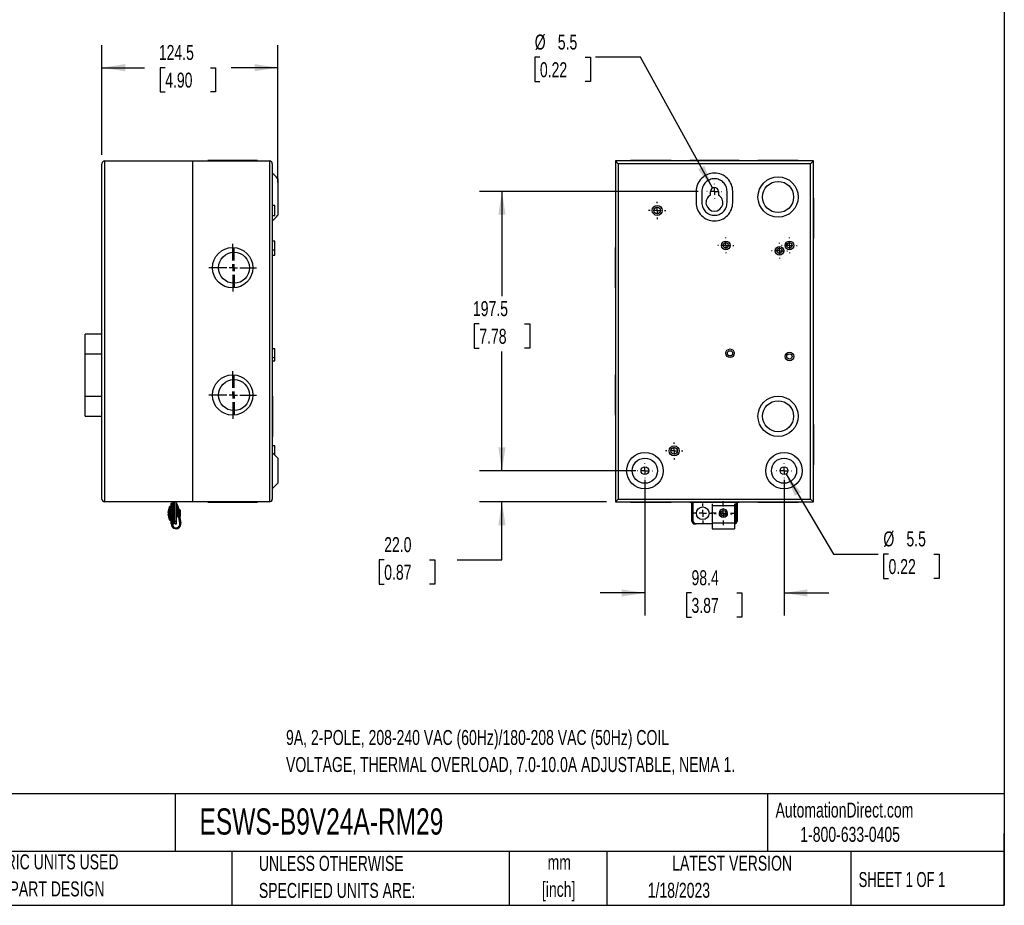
# Model space of a CAD drawing. Header units: millimetres. Extents: x 32 to 1365, y 32 to 1048.
# Tile 2 of 3: x 669 to 1365, y 32 to 658. Entities that reach past the tile are written whole.
import ezdxf

# ---------------------------------------------------------------- set-up
doc = ezdxf.new("R2010")
doc.units = ezdxf.units.MM
doc.header["$LTSCALE"] = 5
doc.linetypes.add('CENTERX2', pattern=[20.32, 12.7, -2.54, 2.54, -2.54])
doc.layers.add('CENTER', color=40, linetype='CENTERX2')
doc.layers.add('DIMENSIONS', color=140, linetype='Continuous', lineweight=25)
doc.layers.add('TEXT', color=140, linetype='Continuous', lineweight=25)
doc.styles.add('SLDTEXTSTYLE0', font='TXT', dxfattribs={"width": 0.7})
doc.styles.add('SLDTEXTSTYLE1', font='TXT', dxfattribs={"width": 0.65})
doc.dimstyles.new('SLDDIMSTYLE1', dxfattribs={"dimtxt": 10.790039, "dimasz": 16.51, "dimexe": 0, "dimexo": 0.0625, "dimgap": 2.69751, "dimtad": 0, "dimtih": 1, "dimtoh": 1, "dimdec": 1, "dimrnd": 1e-09, "dimzin": 12, "dimdsep": 46, "dimtxsty": 'SLDTEXTSTYLE0', "dimsah": 1, "dimcen": 0.09, "dimadec": 0, "dimazin": 3, "dimtfac": 1, "dimtdec": 1, "dimtofl": 0, "dimtmove": 0, "dimatfit": 3, "dimfxl": 0, "dimfrac": 2, "dimtolj": 1, "dimtzin": 12, "dimarcsym": 0})
doc.dimstyles.new('SLDDIMSTYLE2', dxfattribs={"dimtxt": 10.790039, "dimasz": 16.51, "dimexe": 0, "dimexo": 0.0625, "dimgap": 2.69751, "dimtad": 0, "dimtih": 1, "dimtoh": 1, "dimdec": 1, "dimrnd": 1e-09, "dimzin": 12, "dimdsep": 46, "dimtxsty": 'SLDTEXTSTYLE0', "dimsah": 1, "dimcen": 0.09, "dimadec": 0, "dimazin": 3, "dimtfac": 1, "dimtdec": 1, "dimtmove": 0, "dimatfit": 0, "dimfxl": 0, "dimfrac": 2, "dimtolj": 1, "dimtzin": 12, "dimarcsym": 0})
doc.dimstyles.new('SLDDIMSTYLE4', dxfattribs={"dimtxt": 10.790039, "dimasz": 16.51, "dimexe": 0, "dimexo": 0.0625, "dimgap": 2.69751, "dimtad": 0, "dimtih": 1, "dimtoh": 1, "dimdec": 1, "dimrnd": 1e-09, "dimzin": 4, "dimdsep": 46, "dimtxsty": 'SLDTEXTSTYLE0', "dimsah": 1, "dimcen": 0.09, "dimadec": 0, "dimazin": 1, "dimtfac": 1, "dimtdec": 1, "dimtmove": 0, "dimatfit": 0, "dimfxl": 0, "dimfrac": 2, "dimtolj": 1, "dimtzin": 12, "dimarcsym": 0})
doc.dimstyles.new('SLDDIMSTYLE5', dxfattribs={"dimtxt": 10.790039, "dimasz": 16.51, "dimexe": 0, "dimexo": 0.0625, "dimgap": 2.69751, "dimtad": 0, "dimtih": 1, "dimtoh": 1, "dimdec": 1, "dimrnd": 1e-09, "dimzin": 12, "dimdsep": 46, "dimtxsty": 'SLDTEXTSTYLE0', "dimsah": 1, "dimcen": 0, "dimadec": 0, "dimazin": 3, "dimtfac": 1, "dimtdec": 1, "dimtofl": 0, "dimtmove": 0, "dimatfit": 3, "dimfxl": 0, "dimfrac": 2, "dimtolj": 1, "dimtzin": 12, "dimarcsym": 0})
doc.dimstyles.new('SLDDIMSTYLE6', dxfattribs={"dimtxt": 10.790039, "dimasz": 16.51, "dimexe": 0, "dimexo": 0.0625, "dimgap": 2.69751, "dimtad": 0, "dimtih": 1, "dimtoh": 1, "dimdec": 1, "dimrnd": 1e-09, "dimzin": 12, "dimdsep": 46, "dimtxsty": 'SLDTEXTSTYLE0', "dimsah": 1, "dimcen": 0, "dimadec": 0, "dimazin": 3, "dimtfac": 1, "dimtdec": 1, "dimtofl": 0, "dimtmove": 0, "dimatfit": 3, "dimfxl": 0, "dimfrac": 2, "dimtolj": 1, "dimtzin": 12, "dimarcsym": 0})

# ---------------------------------------------------------------- blocks, each defined once
blk = doc.blocks.new('SW_NOTE_0')
at = {"layer": 'TEXT', "color": 0, "char_height": 10.5833, "attachment_point": 1, "style": 'SLDTEXTSTYLE0'}
for s, insert in [('9A, 2-POLE, 208-240 VAC (60Hz)/180-208 VAC (50Hz) COIL', (0, 13.64)), ('VOLTAGE, THERMAL OVERLOAD, 7.0-10.0A ADJUSTABLE, NEMA 1.', (0, -5.47))]:
    blk.add_mtext(s, dxfattribs=dict(at, insert=insert))
blk = doc.blocks.new('SW_NOTE_0_1')
at = {"layer": 'TEXT', "color": 0, "char_height": 10.583, "attachment_point": 2, "style": 'SLDTEXTSTYLE0'}
for s, insert in [('mm', (14.22, 13.64)), ('[inch]', (13.8, -5.47))]:
    blk.add_mtext(s, dxfattribs=dict(at, insert=insert))
blk = doc.blocks.new('SW_NOTE_0_2')
at = {"layer": 'TEXT', "color": 0, "char_height": 10.5833, "attachment_point": 1, "style": 'SLDTEXTSTYLE0'}
for s, insert in [('UNLESS OTHERWISE', (0, 13.64)), ('SPECIFIED UNITS ARE:', (0, -5.47))]:
    blk.add_mtext(s, dxfattribs=dict(at, insert=insert))
blk = doc.blocks.new('SW_NOTE_0_6')
at = {"layer": 'TEXT', "color": 0, "char_height": 10.5833, "attachment_point": 1, "style": 'SLDTEXTSTYLE0'}
for s, insert in [('METRIC UNITS USED', (0, 13.64)), ('FOR PART DESIGN', (0, -5.47))]:
    blk.add_mtext(s, dxfattribs=dict(at, insert=insert))
blk = doc.blocks.new('_D_2')
at = {"layer": 'DIMENSIONS'}
for p, q in [((727.01, 562.32), (727.01, 639.76)), ((851.51, 542.82), (851.51, 639.76)), ((727.01, 623.88), (757.13, 623.88)), ((771.76, 623.88), (768.13, 623.88)), ((768.13, 623.88), (768.13, 606.73)), ((803.82, 623.88), (807.44, 623.88)), ((807.44, 623.88), (807.44, 606.73)), ((851.51, 623.88), (818.44, 623.88)), ((768.13, 606.73), (771.76, 606.73)), ((807.44, 606.73), (803.82, 606.73))]:
    blk.add_line(p, q, dxfattribs=at)
for points in [[(727.01, 623.88), (743.52, 621.34), (743.52, 626.42)], [(851.51, 623.88), (835, 626.42), (835, 621.34)]]:
    blk.add_solid(points, dxfattribs=at)
at = {"layer": 'DIMENSIONS', "char_height": 10.583, "attachment_point": 1, "style": 'SLDTEXTSTYLE0'}
for s, insert in [('124.5', (767.27, 639.94)), ('4.90', (771.76, 620.38))]:
    blk.add_mtext(s, dxfattribs=dict(at, insert=insert))
blk = doc.blocks.new('SW_CENTERMARKSYMBOL_0')
at = {"layer": 'CENTER', "color": 0}
for p, q in [((0, 5.08), (0, 13.51)), ((-5.08, 0), (-13.51, 0)), ((0, 0), (-2.54, 0)), ((0, 0), (0, 2.54)), ((0, 0), (0, -2.54)), ((0, 0), (2.54, 0)), ((5.08, 0), (13.51, 0)), ((0, -5.08), (0, -13.51))]:
    blk.add_line(p, q, dxfattribs=at)
blk = doc.blocks.new('SW_CENTERMARKSYMBOL_1')
at = {"layer": 'CENTER', "color": 0}
for p, q in [((0, 5.08), (0, 13.51)), ((-5.08, 0), (-13.51, 0)), ((0, 0), (-2.54, 0)), ((0, 0), (0, 2.54)), ((0, 0), (0, -2.54)), ((0, 0), (2.54, 0)), ((5.08, 0), (13.51, 0)), ((0, -5.08), (0, -13.51))]:
    blk.add_line(p, q, dxfattribs=at)
blk = doc.blocks.new('SW_CENTERMARKSYMBOL_2')
at = {"layer": 'CENTER', "color": 0}
for p, q in [((0, 5.08), (0, 16.82)), ((-5.08, 0), (-16.82, 0)), ((0, 0), (-2.54, 0)), ((0, 0), (0, 2.54)), ((0, 0), (0, -2.54)), ((0, 0), (2.54, 0)), ((5.08, 0), (16.82, 0)), ((0, -5.08), (0, -16.82))]:
    blk.add_line(p, q, dxfattribs=at)
blk = doc.blocks.new('SW_CENTERMARKSYMBOL_3')
at = {"layer": 'CENTER', "color": 0}
for p, q in [((0, 5.08), (0, 16.82)), ((-5.08, 0), (-16.82, 0)), ((0, 0), (-2.54, 0)), ((0, 0), (0, 2.54)), ((0, 0), (0, -2.54)), ((0, 0), (2.54, 0)), ((5.08, 0), (16.82, 0)), ((0, -5.08), (0, -16.82))]:
    blk.add_line(p, q, dxfattribs=at)
blk = doc.blocks.new('_D_6')
at = {"layer": 'DIMENSIONS'}
for p, q in [((1148.61, 536.47), (994.07, 536.47)), ((1009.95, 536.47), (1009.95, 462.36)), ((993.92, 442.79), (990.29, 442.79)), ((990.29, 442.79), (990.29, 425.64)), ((1025.98, 442.79), (1029.6, 442.79)), ((1029.6, 442.79), (1029.6, 425.64)), ((990.29, 425.64), (993.92, 425.64)), ((1029.6, 425.64), (1025.98, 425.64)), ((1009.95, 338.97), (1009.95, 423.23)), ((1104.7, 338.97), (994.07, 338.97))]:
    blk.add_line(p, q, dxfattribs=at)
for points in [[(1009.95, 536.47), (1007.41, 519.96), (1012.49, 519.96)], [(1009.95, 338.97), (1012.49, 355.48), (1007.41, 355.48)]]:
    blk.add_solid(points, dxfattribs=at)
at = {"layer": 'DIMENSIONS', "char_height": 10.583, "attachment_point": 1, "style": 'SLDTEXTSTYLE0'}
for s, insert in [('197.5', (989.43, 458.85)), ('7.78', (993.92, 439.28))]:
    blk.add_mtext(s, dxfattribs=dict(at, insert=insert))
blk = doc.blocks.new('_D_7')
at = {"layer": 'DIMENSIONS'}
for p, q in [((1111.05, 332.62), (1111.05, 236.68)), ((1209.45, 332.62), (1209.45, 236.68)), ((1111.05, 252.55), (1079.3, 252.55)), ((1144.01, 252.55), (1140.38, 252.55)), ((1140.38, 252.55), (1140.38, 235.4)), ((1176.07, 252.55), (1179.69, 252.55)), ((1179.69, 252.55), (1179.69, 235.4)), ((1209.45, 252.55), (1241.2, 252.55)), ((1140.38, 235.4), (1144.01, 235.4)), ((1179.69, 235.4), (1176.07, 235.4))]:
    blk.add_line(p, q, dxfattribs=at)
for points in [[(1111.05, 252.55), (1094.54, 255.09), (1094.54, 250.01)], [(1209.45, 252.55), (1225.96, 250.01), (1225.96, 255.09)]]:
    blk.add_solid(points, dxfattribs=at)
at = {"layer": 'DIMENSIONS', "char_height": 10.583, "attachment_point": 1, "style": 'SLDTEXTSTYLE0'}
for s, insert in [('98.4', (1144.01, 268.61)), ('3.87', (1144.01, 249.05))]:
    blk.add_mtext(s, dxfattribs=dict(at, insert=insert))
blk = doc.blocks.new('_D_8')
at = {"layer": 'DIMENSIONS'}
for p, q in [((1009.95, 338.97), (1009.95, 370.72)), ((1104.7, 338.97), (994.07, 338.97)), ((1083.9, 316.97), (994.07, 316.97)), ((1009.95, 275.95), (1009.95, 316.97)), ((926.68, 275.95), (923.05, 275.95)), ((923.05, 275.95), (923.05, 258.8)), ((958.74, 275.95), (962.36, 275.95)), ((962.36, 275.95), (962.36, 258.8)), ((978.2, 275.95), (1009.95, 275.95)), ((923.05, 258.8), (926.68, 258.8)), ((962.36, 258.8), (958.74, 258.8))]:
    blk.add_line(p, q, dxfattribs=at)
for points in [[(1009.95, 338.97), (1012.49, 355.48), (1007.41, 355.48)], [(1009.95, 316.97), (1007.41, 300.46), (1012.49, 300.46)]]:
    blk.add_solid(points, dxfattribs=at)
at = {"layer": 'DIMENSIONS', "char_height": 10.583, "attachment_point": 1, "style": 'SLDTEXTSTYLE0'}
for s, insert in [('22.0', (926.68, 292.01)), ('0.87', (926.68, 272.45))]:
    blk.add_mtext(s, dxfattribs=dict(at, insert=insert))
blk = doc.blocks.new('_D_9')
at = {"layer": 'DIMENSIONS'}
for p, q in [((1210.85, 336.6), (1244.39, 280.01)), ((1244.39, 280.01), (1276.14, 280.01)), ((1283.38, 280.01), (1279.76, 280.01)), ((1279.76, 280.01), (1279.76, 262.86)), ((1315.45, 280.01), (1319.07, 280.01)), ((1319.07, 280.01), (1319.07, 262.86)), ((1279.76, 262.86), (1283.38, 262.86)), ((1319.07, 262.86), (1315.45, 262.86))]:
    blk.add_line(p, q, dxfattribs=at)
blk.add_solid([(1210.85, 336.6), (1217.08, 321.1), (1221.45, 323.69)], dxfattribs=at)
at = {"layer": 'DIMENSIONS', "char_height": 10.583, "attachment_point": 1, "style": 'SLDTEXTSTYLE0'}
for s, insert in [('%%c', (1279.72, 296.07)), ('5.5', (1296.02, 296.07)), ('0.22', (1283.38, 276.51))]:
    blk.add_mtext(s, dxfattribs=dict(at, insert=insert))
blk = doc.blocks.new('_D_10')
at = {"layer": 'DIMENSIONS'}
for p, q in [((1036.8, 631.25), (1033.18, 631.25)), ((1033.18, 631.25), (1033.18, 614.1)), ((1068.86, 631.25), (1072.49, 631.25)), ((1072.49, 631.25), (1072.49, 614.1)), ((1107.86, 631.25), (1076.11, 631.25)), ((1158.92, 538.88), (1107.86, 631.25)), ((1033.18, 614.1), (1036.8, 614.1)), ((1072.49, 614.1), (1068.86, 614.1))]:
    blk.add_line(p, q, dxfattribs=at)
blk.add_solid([(1158.92, 538.88), (1153.15, 554.55), (1148.71, 552.1)], dxfattribs=at)
at = {"layer": 'DIMENSIONS', "char_height": 10.583, "attachment_point": 1, "style": 'SLDTEXTSTYLE0'}
for s, insert in [('%%c', (1033.14, 647.31)), ('5.5', (1049.43, 647.31)), ('0.22', (1036.8, 627.75))]:
    blk.add_mtext(s, dxfattribs=dict(at, insert=insert))
blk = doc.blocks.new('SW_CENTERMARKSYMBOL_10')
at = {"layer": 'CENTER', "color": 0}
for p, q in [((0, 5.08), (0, 8.49)), ((-5.08, 0), (-8.49, 0)), ((0, 0), (-2.54, 0)), ((0, 0), (0, 2.54)), ((0, 0), (0, -2.54)), ((0, 0), (2.54, 0)), ((5.08, 0), (8.49, 0)), ((0, -5.08), (0, -8.49))]:
    blk.add_line(p, q, dxfattribs=at)
blk = doc.blocks.new('SW_CENTERMARKSYMBOL_11')
at = {"layer": 'CENTER', "color": 0}
for p, q in [((-5.08, 0), (-6.39, 0)), ((0, 0), (-2.54, 0)), ((0, 5.08), (0, 6.39)), ((0, 0), (0, 2.54)), ((0, 0), (0, -2.54)), ((0, 0), (2.54, 0)), ((5.08, 0), (6.39, 0)), ((0, -5.08), (0, -6.39))]:
    blk.add_line(p, q, dxfattribs=at)
blk = doc.blocks.new('SW_CENTERMARKSYMBOL_12')
at = {"layer": 'CENTER', "color": 0}
for p, q in [((-5.08, 0), (-5.59, 0)), ((0, 0), (-2.54, 0)), ((0, 5.08), (0, 5.59)), ((0, 0), (0, 2.54)), ((0, 0), (0, -2.54)), ((0, 0), (2.54, 0)), ((5.08, 0), (5.59, 0)), ((0, -5.08), (0, -5.59))]:
    blk.add_line(p, q, dxfattribs=at)
blk = doc.blocks.new('SW_CENTERMARKSYMBOL_13')
at = {"layer": 'CENTER', "color": 0}
for p, q in [((-5.08, 0), (-5.59, 0)), ((0, 0), (-2.54, 0)), ((0, 5.08), (0, 5.59)), ((0, 0), (0, 2.54)), ((0, 0), (0, -2.54)), ((0, 0), (2.54, 0)), ((5.08, 0), (5.59, 0)), ((0, -5.08), (0, -5.59))]:
    blk.add_line(p, q, dxfattribs=at)
blk = doc.blocks.new('SW_CENTERMARKSYMBOL_14')
at = {"layer": 'CENTER', "color": 0}
for p, q in [((-5.08, 0), (-5.59, 0)), ((0, 0), (-2.54, 0)), ((0, 5.08), (0, 5.59)), ((0, 0), (0, 2.54)), ((0, 0), (0, -2.54)), ((0, 0), (2.54, 0)), ((5.08, 0), (5.59, 0)), ((0, -5.08), (0, -5.59))]:
    blk.add_line(p, q, dxfattribs=at)
blk = doc.blocks.new('SW_CENTERMARKSYMBOL_15')
at = {"layer": 'CENTER', "color": 0}
for p, q in [((-5.08, 0), (-6.065, 0)), ((0, 0), (-2.54, 0)), ((0, 5.08), (0, 6.065)), ((0, 0), (0, 2.54)), ((0, 0), (0, -2.54)), ((0, 0), (2.54, 0)), ((5.08, 0), (6.065, 0)), ((0, -5.08), (0, -6.065))]:
    blk.add_line(p, q, dxfattribs=at)
blk = doc.blocks.new('SW_CENTERMARKSYMBOL_16')
at = {"layer": 'CENTER', "color": 0}
for p, q in [((-5.08, 0), (-6.065, 0)), ((0, 0), (-2.54, 0)), ((0, 5.08), (0, 6.065)), ((0, 0), (0, 2.54)), ((0, 0), (0, -2.54)), ((0, 0), (2.54, 0)), ((5.08, 0), (6.065, 0)), ((0, -5.08), (0, -6.065))]:
    blk.add_line(p, q, dxfattribs=at)
blk = doc.blocks.new('SW_CENTERMARKSYMBOL_17')
at = {"layer": 'CENTER', "color": 0}
for p, q in [((0, 5.08), (0, 7.04)), ((-5.08, 0), (-7.04, 0)), ((0, 0), (-2.54, 0)), ((0, 0), (0, 2.54)), ((0, 0), (0, -2.54)), ((0, 0), (2.54, 0)), ((5.08, 0), (7.04, 0)), ((0, -5.08), (0, -7.04))]:
    blk.add_line(p, q, dxfattribs=at)
blk = doc.blocks.new('SW_CENTERMARKSYMBOL_18')
at = {"layer": 'CENTER', "color": 0}
for p, q in [((-5.08, 0), (-5.29, 0)), ((0, 0), (-2.54, 0)), ((0, 5.08), (0, 5.29)), ((0, 0), (0, 2.54)), ((0, 0), (0, -2.54)), ((0, 0), (2.54, 0)), ((5.08, 0), (5.29, 0)), ((0, -5.08), (0, -5.29))]:
    blk.add_line(p, q, dxfattribs=at)
blk = doc.blocks.new('SW_CENTERMARKSYMBOL_19')
at = {"layer": 'CENTER', "color": 0}
for p, q in [((-5.08, 0), (-5.29, 0)), ((0, 0), (-2.54, 0)), ((0, 5.08), (0, 5.29)), ((0, 0), (0, 2.54)), ((0, 0), (0, -2.54)), ((0, 0), (2.54, 0)), ((5.08, 0), (5.29, 0)), ((0, -5.08), (0, -5.29))]:
    blk.add_line(p, q, dxfattribs=at)
blk = doc.blocks.new('SW_CENTERMARKSYMBOL_20')
at = {"layer": 'CENTER', "color": 0}
for p, q in [((-5.08, 0), (-5.29, 0)), ((0, 0), (-2.54, 0)), ((0, 5.08), (0, 5.29)), ((0, 0), (0, 2.54)), ((0, 0), (0, -2.54)), ((0, 0), (2.54, 0)), ((5.08, 0), (5.29, 0)), ((0, -5.08), (0, -5.29))]:
    blk.add_line(p, q, dxfattribs=at)

msp = doc.modelspace()

# ---------------------------------------------------------------- linework, layer by layer
for p, q in [((729.01, 316.97), (729.01, 557.97)), ((729.01, 557.97), (791.01, 557.97)), ((791.01, 557.97), (791.01, 316.97)), ((791.01, 557.97), (845.51, 557.97)), ((801.98, 558.27), (801.98, 557.97)), ((805.23, 558.27), (801.98, 558.27)), ((805.23, 558.27), (805.23, 557.97)), ((833.79, 558.27), (805.23, 558.27)), ((833.79, 557.97), (833.79, 558.27)), ((837.04, 558.27), (833.79, 558.27)), ((837.04, 557.97), (837.04, 558.27)), ((845.51, 557.97), (845.51, 316.97)), ((1230.25, 557.97), (1090.25, 557.97)), ((1092.25, 555.97), (1090.25, 557.97)), ((1090.25, 557.97), (1090.25, 316.97)), ((1100.97, 558.27), (1100.97, 557.97)), ((1129.53, 558.27), (1100.97, 558.27)), ((1129.53, 557.97), (1129.53, 558.27)), ((1142.72, 558.27), (1142.72, 557.97)), ((1177.78, 558.27), (1142.72, 558.27)), ((1177.78, 557.97), (1177.78, 558.27)), ((1190.97, 558.27), (1190.97, 557.97)), ((1219.53, 558.27), (1190.97, 558.27)), ((1219.53, 557.97), (1219.53, 558.27)), ((1228.25, 555.97), (1230.25, 557.97)), ((1230.25, 316.97), (1230.25, 557.97)), ((727.01, 318.97), (727.01, 555.97)), ((847.51, 555.97), (847.51, 318.97)), ((1228.25, 555.97), (1092.25, 555.97)), ((1092.25, 555.97), (1092.25, 318.97)), ((1228.25, 318.97), (1228.25, 555.97)), ((851.51, 536.47), (851.51, 528.47)), ((1147.34, 536.47), (1147.34, 528.47)), ((1151.34, 536.47), (1151.34, 528.47)), ((1157.5, 533.8), (1157.5, 536.47)), ((1163, 536.47), (1163, 533.8)), ((1169.16, 528.47), (1169.16, 536.47)), ((1173.16, 528.47), (1173.16, 536.47)), ((1230.55, 531.75), (1230.25, 531.75)), ((1230.55, 503.19), (1230.55, 531.75)), ((849.31, 526.49), (847.51, 526.49)), ((849.31, 522.97), (849.31, 526.49)), ((849.31, 519.44), (849.31, 522.97)), ((847.51, 519.44), (849.31, 519.44)), ((1230.25, 503.19), (1230.55, 503.19)), ((849.31, 501.32), (847.51, 501.32)), ((847.51, 495.22), (849.31, 495.22)), ((849.31, 498.27), (849.31, 501.32)), ((849.31, 495.22), (849.31, 498.27)), ((849.31, 494.47), (849.31, 495.22)), ((849.31, 491.42), (849.31, 494.47)), ((1090.25, 496.75), (1089.95, 496.75)), ((1089.95, 496.75), (1089.95, 468.19)), ((847.51, 491.42), (849.31, 491.42)), ((1089.95, 468.19), (1090.25, 468.19)), ((727.01, 435.47), (715.21, 435.47)), ((715.21, 421.57), (715.21, 435.47)), ((849.31, 425.02), (847.51, 425.02)), ((849.31, 421.97), (849.31, 425.02)), ((715.21, 391.37), (715.21, 421.57)), ((715.21, 421.57), (727.01, 421.57)), ((847.51, 418.92), (849.31, 418.92)), ((849.31, 418.92), (849.31, 421.97)), ((849.31, 416.72), (849.31, 418.92)), ((847.51, 416.72), (849.31, 416.72)), ((1090.25, 406.75), (1089.95, 406.75)), ((1089.95, 406.75), (1089.95, 378.19)), ((715.21, 377.47), (715.21, 391.37)), ((727.01, 391.37), (715.21, 391.37)), ((847.81, 391.72), (847.51, 391.72)), ((847.81, 377.47), (847.81, 391.72)), ((715.21, 377.47), (727.01, 377.47)), ((847.81, 363.22), (847.81, 377.47)), ((1089.95, 378.19), (1090.25, 378.19)), ((1230.55, 371.75), (1230.25, 371.75)), ((1230.55, 343.19), (1230.55, 371.75)), ((847.51, 363.22), (847.81, 363.22)), ((849.31, 356.49), (847.51, 356.49)), ((849.31, 352.97), (849.31, 356.49)), ((851.51, 347.88), (847.51, 351.88)), ((849.31, 350.08), (849.31, 352.97)), ((851.51, 347.88), (851.51, 330.06)), ((1230.25, 343.19), (1230.55, 343.19)), ((847.51, 326.06), (851.51, 330.06)), ((791.01, 316.97), (729.01, 316.97)), ((774.69, 313.4), (774.69, 309.45)), ((775.31, 313.62), (775.31, 308.87)), ((776.07, 301.37), (776.07, 315.97)), ((776.07, 315.97), (776.71, 315.97)), ((776.71, 316.97), (776.71, 303.37)), ((777.91, 303.37), (777.91, 316.97)), ((777.91, 315.67), (778.53, 315.85)), ((778.53, 303.37), (778.53, 316.97)), ((779.73, 303.37), (779.73, 316.97)), ((782.19, 301.83), (780.11, 314.1)), ((780.74, 314.2), (782.82, 301.94)), ((845.51, 316.97), (791.01, 316.97)), ((801.98, 316.97), (801.98, 316.67)), ((801.98, 316.67), (805.23, 316.67)), ((805.23, 316.97), (805.23, 316.67)), ((805.23, 316.67), (819.51, 316.67)), ((819.51, 316.67), (833.79, 316.67)), ((833.79, 316.67), (833.79, 316.97)), ((833.79, 316.67), (837.04, 316.67)), ((837.04, 316.67), (837.04, 316.97)), ((1092.25, 318.97), (1090.25, 316.97)), ((1090.25, 316.97), (1230.25, 316.97)), ((1092.25, 318.97), (1228.25, 318.97)), ((1100.97, 316.97), (1100.97, 316.67)), ((1100.97, 316.67), (1129.53, 316.67)), ((1129.53, 316.67), (1129.53, 316.97)), ((1142.72, 316.97), (1142.72, 316.67)), ((1142.72, 316.67), (1177.78, 316.67)), ((1144.25, 303.37), (1144.25, 316.67)), ((1145.25, 303.37), (1145.25, 316.67)), ((1158.55, 315.62), (1158.55, 314.2)), ((1174.45, 314.2), (1158.55, 314.2)), ((1158.55, 314.2), (1158.55, 301.94)), ((1174.45, 315.62), (1174.45, 314.2)), ((1174.45, 314.2), (1174.45, 301.94)), ((1175.25, 316.67), (1175.25, 303.37)), ((1176.25, 316.67), (1176.25, 303.37)), ((1177.78, 316.67), (1177.78, 316.97)), ((1190.97, 316.97), (1190.97, 316.67)), ((1190.97, 316.67), (1219.53, 316.67)), ((1219.53, 316.67), (1219.53, 316.97)), ((1230.25, 316.97), (1228.25, 318.97)), ((774.69, 308.29), (774.69, 304.34)), ((775.31, 308.87), (775.31, 304.12)), ((776.07, 311.37), (775.71, 311.37)), ((778.53, 311.37), (777.91, 311.37)), ((779.81, 311.44), (779.73, 311.37)), ((779.73, 311.37), (779.73, 311.37)), ((779.73, 311.37), (779.73, 308.87)), ((779.73, 308.87), (779.73, 306.37)), ((779.88, 311.37), (779.81, 311.44)), ((779.81, 311.44), (779.81, 306.29)), ((780.31, 311.37), (779.88, 311.37)), ((779.88, 311.37), (779.88, 308.87)), ((779.88, 308.87), (779.88, 306.37)), ((780.31, 311.37), (780.31, 308.87)), ((780.59, 311.25), (780.31, 311.25)), ((780.31, 308.87), (780.31, 306.37)), ((780.31, 306.49), (781.4, 306.49)), ((781.51, 311.25), (781.24, 311.25)), ((781.66, 311.86), (781.51, 311.25)), ((781.51, 309.67), (781.51, 311.25)), ((781.66, 308.87), (781.66, 311.86)), ((781.66, 308.8), (781.66, 308.87)), ((781.81, 308.87), (781.81, 311.91)), ((781.81, 307.91), (781.81, 308.87)), ((782.66, 310.87), (781.96, 311.86)), ((781.96, 311.86), (781.96, 308.87)), ((781.96, 308.87), (781.96, 306.99)), ((782.12, 306.09), (782.66, 306.87)), ((782.66, 306.87), (782.66, 310.87)), ((775.71, 306.37), (776.07, 306.37)), ((776.71, 303.37), (777.91, 303.37)), ((776.71, 303.37), (776.71, 301.37)), ((776.71, 301.37), (777.91, 301.37)), ((777.91, 306.37), (778.53, 306.37)), ((777.91, 301.37), (777.91, 303.37)), ((778.53, 303.37), (779.73, 303.37)), ((778.53, 301.37), (778.53, 303.37)), ((778.53, 301.37), (779.73, 301.37)), ((779.73, 306.37), (779.81, 306.29)), ((779.73, 306.37), (779.73, 306.37)), ((779.73, 301.37), (779.73, 303.37)), ((779.81, 306.29), (779.88, 306.37)), ((779.88, 306.37), (780.31, 306.37)), ((1147.25, 301.37), (1146.25, 301.37)), ((1158.55, 301.37), (1147.25, 301.37)), ((1158.55, 301.94), (1158.55, 297.97)), ((1174.45, 301.94), (1158.55, 301.94)), ((1174.45, 301.94), (1174.45, 297.97)), ((1158.55, 297.97), (1174.45, 297.97))]:
    msp.add_line(p, q)
at = {"flags": 128}
for points in [[(777.91, 314.92), (778.17, 315.09), (778.53, 315.21)], [(779.73, 314.83), (779.94, 314.57), (780.11, 314.1)]]:
    msp.add_lwpolyline(points, dxfattribs=at)
for centre, radius in [((1205.25, 532.47), 14.25), ((1205.25, 532.47), 11), ((1119.75, 522.97), 3.53), ((1119.75, 522.97), 2.33), ((819.51, 482.47), 14.28), ((1168.25, 498.27), 3.05), ((1168.25, 498.27), 1.85), ((1206.25, 494.47), 3.05), ((1206.25, 494.47), 1.85), ((1213.25, 498.27), 3.05), ((1213.25, 498.27), 1.85), ((820.44, 482.47), 10.97), ((1171.25, 421.97), 3.05), ((1171.25, 421.97), 1.85), ((1213.25, 419.77), 3.05), ((1213.25, 419.77), 1.85), ((819.51, 392.47), 14.28), ((820.44, 392.47), 10.97), ((1205.25, 377.47), 14.25), ((1205.25, 377.47), 11), ((1131.75, 352.97), 3.53), ((1131.75, 352.97), 2.33), ((1111.05, 338.97), 12.91), ((1209.45, 338.97), 12.91), ((1111.05, 338.97), 8.91), ((1111.05, 338.97), 2.75), ((1209.45, 338.97), 8.91), ((1209.45, 338.97), 2.75), ((1152, 308.87), 4.5), ((1166.5, 308.87), 2)]:
    msp.add_circle(centre, radius)
for centre, radius, start, end in [((729.01, 555.97), 2, 90, 180), ((845.51, 555.97), 2, 0, 90), ((1160.25, 536.47), 2.75, 0, 180), ((1160.25, 528.47), 6, 117.27961, 62.72039), ((729.01, 318.97), 2, 180, 270), ((778.77, 313.87), 2, 9.62573, 61.3146), ((845.51, 318.97), 2, 270, 0), ((1166.5, 308.87), 3.04, 360, 180), ((1166.5, 308.87), 3.04, 180, 198.48202), ((1166.5, 308.87), 2.99, 0, 180), ((1166.5, 308.87), 2.99, 180, 218.86299), ((1166.5, 308.87), 2.99, 321.13701, 0), ((1166.5, 308.87), 3.04, 341.51798, 360), ((779.47, 301.37), 3.4, 180, 9.62573), ((779.47, 301.37), 2.76, 180, 9.62573), ((1146.25, 303.37), 2, 180, 270), ((1147.25, 303.37), 2, 180, 270), ((1173.25, 303.37), 2, 306.8699, 0), ((1174.25, 303.37), 2, 275.73917, 0)]:
    msp.add_arc(centre, radius, start, end)
msp.add_ellipse((1166.5, 309.76), major_axis=(0, 3.66), ratio=0.970223, start_param=2.426356, end_param=3.856829)
for points, knots in [([(851.51, 545.38), (850.84, 546.05), (849.51, 547.38), (848.18, 548.71), (847.51, 549.38)], [0, 0, 0, 0, 0.5, 1, 1, 1, 1]), ([(851.51, 545.36), (851.51, 545.35), (851.51, 545.33), (851.51, 545), (851.51, 544.43), (851.51, 543.63), (851.51, 542.63), (851.51, 541.45), (851.51, 540.13), (851.51, 538.7), (851.51, 537.47), (851.51, 536.71), (851.51, 536.47)], [0, 0, 0, 0, 0.089989, 0.195601, 0.304269, 0.409901, 0.518578, 0.624305, 0.733085, 0.83888, 0.947746, 1, 1, 1, 1]), ([(851.51, 528.47), (851.51, 527.94), (851.51, 526.87), (851.51, 525.36), (851.51, 523.95), (851.51, 522.72), (851.51, 521.65), (851.51, 520.78), (851.51, 520.11), (851.51, 519.71), (851.51, 519.53), (851.51, 519.57), (851.51, 519.58)], [0, 0, 0, 0, 0.113032, 0.229802, 0.335964, 0.44522, 0.551206, 0.660275, 0.766267, 0.875346, 0.981277, 1, 1, 1, 1]), ([(847.51, 515.56), (848.18, 516.22), (849.51, 517.56), (850.84, 518.89), (851.51, 519.56)], [0, 0, 0, 0, 0.5, 1, 1, 1, 1]), ([(774.69, 313.4), (774.44, 312.77), (773.94, 311.51), (773.8, 310.17), (773.73, 309.49)], [0, 0, 0, 0, 0.499493, 1, 1, 1, 1]), ([(775.71, 313.54), (775.64, 313.56), (775.51, 313.61), (775.37, 313.62), (775.31, 313.62)], [0, 0, 0, 0, 0.56, 1, 1, 1, 1]), ([(775.71, 313.53), (775.71, 313.53), (775.71, 313.62), (775.71, 313.3), (775.71, 312.57), (775.71, 311.35), (775.71, 310.05), (775.71, 309.2), (775.71, 308.87)], [0, 0, 0, 0, 0.0047049, 0.2195029, 0.4343009, 0.6490989, 0.8638969, 1, 1, 1, 1]), ([(773.73, 308.24), (773.8, 307.57), (773.94, 306.22), (774.44, 304.97), (774.69, 304.34)], [0, 0, 0, 0, 0.500507, 1, 1, 1, 1]), ([(773.74, 309.57), (773.74, 309.57), (773.72, 309.57), (773.87, 309.56), (774.21, 309.51), (774.53, 309.47), (774.69, 309.45)], [0, 0, 0, 0, 0.064033, 0.457901, 0.727174, 1, 1, 1, 1]), ([(774.69, 308.29), (774.43, 308.26), (773.96, 308.19), (773.74, 308.17), (773.74, 308.16), (773.74, 308.16)], [0, 0, 0, 0, 0.473459, 0.867539, 1, 1, 1, 1]), ([(775.71, 308.87), (775.71, 308.51), (775.71, 307.63), (775.71, 306.31), (775.71, 305.14), (775.71, 304.35), (775.71, 304.25), (775.71, 304.21)], [0, 0, 0, 0, 0.146346, 0.360946, 0.575546, 0.790147, 1, 1, 1, 1]), ([(781.81, 311.91), (781.78, 311.91), (781.73, 311.9), (781.68, 311.88), (781.66, 311.86)], [0, 0, 0, 0, 0.56, 1, 1, 1, 1]), ([(781.96, 311.86), (781.94, 311.88), (781.89, 311.9), (781.84, 311.91), (781.81, 311.91)], [0, 0, 0, 0, 0.5, 1, 1, 1, 1])]:
    msp.add_open_spline(points, degree=3, knots=knots)
for points in [[(1173.16, 536.47), (1173.16, 538.1), (1172.53, 541.41), (1169.73, 545.73), (1165.41, 548.68), (1160.25, 549.73), (1155.09, 548.68), (1150.77, 545.73), (1147.96, 541.41), (1147.34, 538.1), (1147.34, 536.47)], [(1169.16, 536.47), (1169.16, 537.68), (1168.66, 540.06), (1166.64, 543.01), (1163.69, 544.93), (1160.25, 545.6), (1156.81, 544.93), (1153.86, 543.01), (1151.83, 540.06), (1151.34, 537.68), (1151.34, 536.47)], [(1147.34, 528.47), (1147.34, 526.84), (1147.96, 523.53), (1150.77, 519.21), (1155.09, 516.26), (1160.25, 515.21), (1165.41, 516.26), (1169.73, 519.21), (1172.53, 523.53), (1173.16, 526.84), (1173.16, 528.47)], [(1151.34, 528.47), (1151.34, 527.26), (1151.83, 524.88), (1153.86, 521.93), (1156.81, 520), (1160.25, 519.33), (1163.69, 520), (1166.64, 521.93), (1168.66, 524.88), (1169.16, 527.26), (1169.16, 528.47)], [(775.31, 313.62), (775.2, 313.61), (774.97, 313.59), (774.78, 313.46), (774.69, 313.4)], [(774.69, 309.45), (774.75, 309.44), (774.83, 309.43), (774.91, 309.42)], [(774.91, 308.32), (774.83, 308.31), (774.75, 308.3), (774.69, 308.29)], [(774.91, 309.42), (774.91, 309.23), (774.91, 309.04), (774.91, 308.87)], [(775.31, 308.87), (775.18, 308.87), (775.04, 308.87), (774.91, 308.87)], [(774.91, 308.87), (774.91, 308.7), (774.91, 308.51), (774.91, 308.32)], [(775.71, 308.87), (775.58, 308.87), (775.45, 308.87), (775.31, 308.87)], [(781.81, 308.87), (781.76, 308.87), (781.7, 308.87), (781.66, 308.87)], [(781.96, 308.87), (781.92, 308.87), (781.86, 308.87), (781.81, 308.87)], [(1163.5, 308.87), (1163.47, 308.87), (1163.46, 308.87), (1163.46, 308.87)], [(1163.61, 307.91), (1163.73, 307.56), (1163.92, 307.25), (1164.17, 306.99)], [(1168.83, 306.99), (1169.08, 307.25), (1169.27, 307.56), (1169.38, 307.91)], [(1169.49, 308.87), (1169.52, 308.87), (1169.54, 308.87), (1169.54, 308.87)], [(774.69, 304.34), (774.78, 304.27), (774.97, 304.15), (775.2, 304.13), (775.31, 304.12)], [(775.31, 304.12), (775.38, 304.12), (775.52, 304.13), (775.64, 304.18), (775.71, 304.2)]]:
    msp.add_open_spline(points, degree=3)
at = {"layer": 'TEXT'}
for p, q in [((1365.25, 1047.75), (1365.25, 31.75)), ((1365.25, 110.63), (31.75, 110.63)), ((778.79, 110.63), (778.79, 69.85)), ((1197.88, 110.63), (1197.88, 69.85)), ((1365.25, 31.75), (1365.25, 82.55)), ((1365.25, 69.85), (31.75, 69.85)), ((818.9, 69.85), (818.9, 31.75)), ((1015.12, 69.85), (1015.12, 31.75)), ((1084.06, 69.85), (1084.06, 31.75)), ((1256.74, 69.85), (1256.74, 31.75)), ((31.75, 31.75), (1365.25, 31.75))]:
    msp.add_line(p, q, dxfattribs=at)

# ---------------------------------------------------------------- block references
at = {"layer": 'CENTER'}
for name, p in [('SW_CENTERMARKSYMBOL_20', (1160.25, 536.47)), ('SW_CENTERMARKSYMBOL_16', (1119.75, 522.97)), ('SW_CENTERMARKSYMBOL_14', (1168.25, 498.27)), ('SW_CENTERMARKSYMBOL_12', (1213.25, 498.27)), ('SW_CENTERMARKSYMBOL_2', (819.51, 482.47)), ('SW_CENTERMARKSYMBOL_0', (820.44, 482.47)), ('SW_CENTERMARKSYMBOL_13', (1206.25, 494.47)), ('SW_CENTERMARKSYMBOL_3', (819.51, 392.47)), ('SW_CENTERMARKSYMBOL_1', (820.44, 392.47)), ('SW_CENTERMARKSYMBOL_15', (1131.75, 352.97)), ('SW_CENTERMARKSYMBOL_19', (1111.05, 338.97)), ('SW_CENTERMARKSYMBOL_18', (1209.45, 338.97)), ('SW_CENTERMARKSYMBOL_17', (1152, 308.87)), ('SW_CENTERMARKSYMBOL_10', (1166.5, 308.87)), ('SW_CENTERMARKSYMBOL_11', (1166.5, 308.57))]:
    msp.add_blockref(name, p, dxfattribs=at)
at = {"layer": 'TEXT'}
for name, p in [('SW_NOTE_0', (857.24, 142.03)), ('SW_NOTE_0_6', (638.02, 54.11)), ('SW_NOTE_0_2', (838.04, 53.03)), ('SW_NOTE_0_1', (1036.27, 53.78))]:
    msp.add_blockref(name, p, dxfattribs=at)

# ---------------------------------------------------------------- texts
for s, insert, char_height, attachment_point, style in [('AutomationDirect.com', (1203.47, 104.38), 10.5833, 1, 'SLDTEXTSTYLE0'), ('ESWS-B9V24A-RM29', (796.04, 100.25), 18.5208, 1, 'SLDTEXTSTYLE0'), ('1-800-633-0405', (1220.96, 87.19), 10.5833, 1, 'SLDTEXTSTYLE0'), ('LATEST VERSION', (1172.76, 66.82), 10.5833, 2, 'SLDTEXTSTYLE0'), ('SHEET 1 OF 1', (1262.21, 55.26), 10.5833, 1, 'SLDTEXTSTYLE1'), ('1/18/2023', (1113.06, 47.66), 10.583, 1, 'SLDTEXTSTYLE0')]:
    msp.add_mtext(s, dxfattribs=dict(at, insert=insert, char_height=char_height, attachment_point=attachment_point, style=style))

# ---------------------------------------------------------------- dimensions: what is measured, and where the dimension line sits
at = {"layer": 'DIMENSIONS'}
for p1, p2, dimstyle, picture, middle in [((1161.58, 534.06), (1158.92, 538.88), 'SLDDIMSTYLE6', '_D_10', (1052.83, 631.25)), ((1208.05, 341.33), (1210.85, 336.6), 'SLDDIMSTYLE5', '_D_9', (1299.41, 280.01))]:
    dim = msp.add_diameter_dim_2p(p1=p1, p2=p2, dimstyle=dimstyle, dxfattribs=at)
    dim.commit()
    dim.dimension.update_dxf_attribs({"geometry": picture, "text_midpoint": middle, "dimtype": 163})
dim = msp.add_linear_dim(base=(727.01, 623.88), p1=(851.51, 536.47), p2=(727.01, 555.97), dimstyle='SLDDIMSTYLE1', dxfattribs=at)
dim.commit()
dim.dimension.update_dxf_attribs({"geometry": '_D_2', "text_midpoint": (787.79, 623.88), "dimtype": 160})
for base, p1, p2, angle, dimstyle, picture, middle in [((1009.95, 338.97), (1154.96, 536.47), (1111.05, 338.97), 90, 'SLDDIMSTYLE1', '_D_6', (1009.95, 442.79)), ((1009.95, 338.97), (1090.25, 316.97), (1111.05, 338.97), 90, 'SLDDIMSTYLE4', '_D_8', (1009.95, 275.95)), ((1209.45, 252.55), (1111.05, 338.97), (1209.45, 338.97), 0, 'SLDDIMSTYLE2', '_D_7', (1160.04, 252.55))]:
    dim = msp.add_linear_dim(base=base, p1=p1, p2=p2, angle=angle, dimstyle=dimstyle, dxfattribs=at)
    dim.commit()
    dim.dimension.update_dxf_attribs({"geometry": picture, "text_midpoint": middle, "dimtype": 160})

doc.saveas('drawing.dxf')
